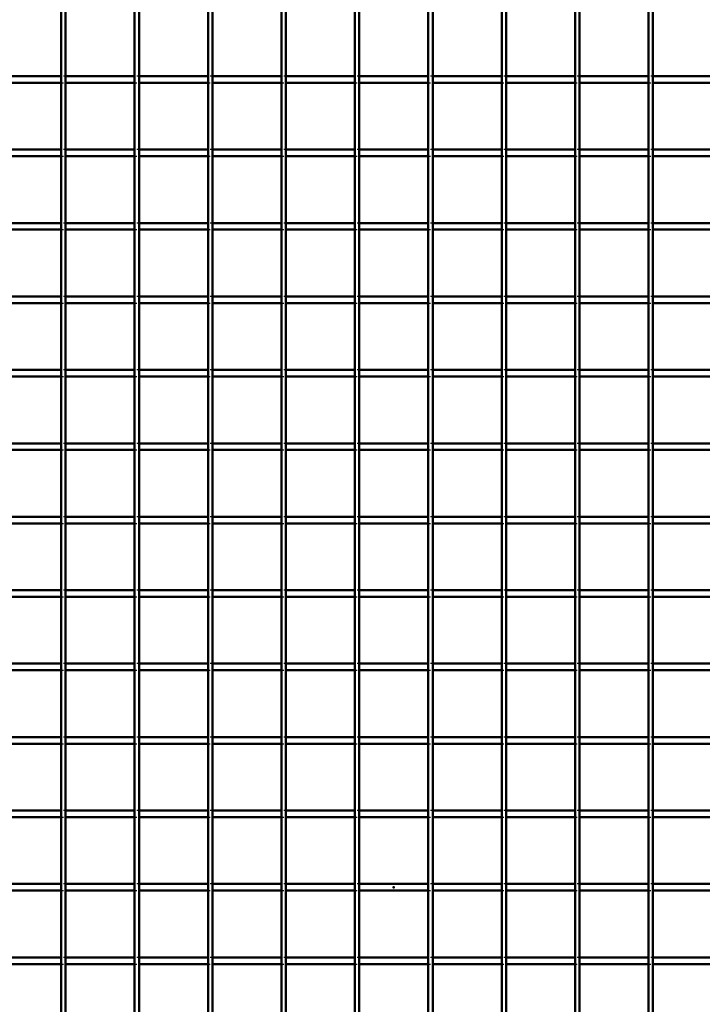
# Model space of a CAD drawing. Header units: millimetres. Extents: x -796 to 562, y -500 to 878.
# Tile 5 of 7: x -170 to 140, y -53 to 394. Entities that reach past the tile are written whole.
import ezdxf

# ---------------------------------------------------------------- set-up
doc = ezdxf.new("R2010")
doc.units = ezdxf.units.MM
doc.linetypes.add('Dashed', pattern=[2, 1, -1])
for name, color, linetype, lineweight in [('2d ConnectionPoints', 7, 'Continuous', 50), ('AM_0', 7, 'Continuous', 50), ('AM_9', 6, 'Dashed', 25)]:
    doc.layers.add(name, color=color, linetype=linetype, lineweight=lineweight)

# ---------------------------------------------------------------- blocks, each defined once
blk = doc.blocks.new('11_LP330333P35011000900VERTICALC9_0_in_LPP3303331190010003500_4')
at = {"layer": 'AM_0'}
for p, q in [((-150.985, -497), (-150.985, 497)), ((-148.985, -497), (-148.985, 497))]:
    blk.add_line(p, q, dxfattribs=at)
blk = doc.blocks.new('12_LP330333P35011000900VERTICALC10_0_in_LPP3303331190010003500_4')
at = {"layer": 'AM_0'}
for p, q in [((-117.655, -497), (-117.655, 497)), ((-115.655, -497), (-115.655, 497))]:
    blk.add_line(p, q, dxfattribs=at)
blk = doc.blocks.new('13_LP330333P35011000900VERTICALC11_0_in_LPP3303331190010003500_4')
at = {"layer": 'AM_0'}
for p, q in [((-84.325, -497), (-84.325, 497)), ((-82.325, -497), (-82.325, 497))]:
    blk.add_line(p, q, dxfattribs=at)
blk = doc.blocks.new('14_LP330333P35011000900VERTICALC12_0_in_LPP3303331190010003500_4')
at = {"layer": 'AM_0'}
for p, q in [((-50.995, -497), (-50.995, 497)), ((-48.995, -497), (-48.995, 497))]:
    blk.add_line(p, q, dxfattribs=at)
blk = doc.blocks.new('15_LP330333P35011000900VERTICALC13_0_in_LPP3303331190010003500_4')
at = {"layer": 'AM_0'}
for p, q in [((-17.665, -497), (-17.665, 497)), ((-15.665, -497), (-15.665, 497))]:
    blk.add_line(p, q, dxfattribs=at)
blk = doc.blocks.new('16_LP330333P35011000900VERTICALC14_0_in_LPP3303331190010003500_4')
at = {"layer": 'AM_0'}
for p, q in [((15.665, -497), (15.665, 497)), ((17.665, -497), (17.665, 497))]:
    blk.add_line(p, q, dxfattribs=at)
blk = doc.blocks.new('17_LP330333P35011000900VERTICALC15_0_in_LPP3303331190010003500_4')
at = {"layer": 'AM_0'}
for p, q in [((48.995, -497), (48.995, 497)), ((50.995, -497), (50.995, 497))]:
    blk.add_line(p, q, dxfattribs=at)
blk = doc.blocks.new('18_LP330333P35011000900VERTICALC16_0_in_LPP3303331190010003500_4')
at = {"layer": 'AM_0'}
for p, q in [((82.325, -497), (82.325, 497)), ((84.325, -497), (84.325, 497))]:
    blk.add_line(p, q, dxfattribs=at)
blk = doc.blocks.new('19_LP330333P35011000900VERTICALC17_0_in_LPP3303331190010003500_4')
at = {"layer": 'AM_0'}
for p, q in [((115.655, -497), (115.655, 497)), ((117.655, -497), (117.655, 497))]:
    blk.add_line(p, q, dxfattribs=at)
blk = doc.blocks.new('43_3ibr4oi7fuk6vpa1le5lsvaro________0_in_LPP3303331190010003500_4')
at = {"layer": 'AM_0'}
for p, q in [((-150.985, -31.83), (-182.315, -31.83)), ((-150.985, -34.83), (-182.315, -34.83)), ((-150.985, -31.83), (-150.985, -34.83)), ((-148.985, -34.83), (-148.985, -31.83)), ((-117.655, -31.83), (-148.985, -31.83)), ((-117.655, -34.83), (-148.985, -34.83)), ((-117.655, -31.83), (-117.655, -34.83)), ((-115.655, -34.83), (-115.655, -31.83)), ((-84.325, -31.83), (-115.655, -31.83)), ((-84.325, -34.83), (-115.655, -34.83)), ((-84.325, -31.83), (-84.325, -34.83)), ((-82.325, -34.83), (-82.325, -31.83)), ((-50.995, -31.83), (-82.325, -31.83)), ((-50.995, -34.83), (-82.325, -34.83)), ((-50.995, -31.83), (-50.995, -34.83)), ((-48.995, -34.83), (-48.995, -31.83)), ((-17.665, -31.83), (-48.995, -31.83)), ((-17.665, -34.83), (-48.995, -34.83)), ((-17.665, -31.83), (-17.665, -34.83)), ((-15.665, -34.83), (-15.665, -31.83)), ((15.665, -31.83), (-15.665, -31.83)), ((15.665, -34.83), (-15.665, -34.83)), ((15.665, -31.83), (15.665, -34.83)), ((17.665, -34.83), (17.665, -31.83)), ((48.995, -31.83), (17.665, -31.83)), ((48.995, -34.83), (17.665, -34.83)), ((48.995, -31.83), (48.995, -34.83)), ((50.995, -34.83), (50.995, -31.83)), ((82.325, -31.83), (50.995, -31.83)), ((82.325, -34.83), (50.995, -34.83)), ((82.325, -31.83), (82.325, -34.83)), ((84.325, -34.83), (84.325, -31.83)), ((115.655, -31.83), (84.325, -31.83)), ((115.655, -34.83), (84.325, -34.83)), ((115.655, -31.83), (115.655, -34.83)), ((117.655, -34.83), (117.655, -31.83)), ((148.985, -31.83), (117.655, -31.83)), ((148.985, -34.83), (117.655, -34.83))]:
    blk.add_line(p, q, dxfattribs=at)
at = {"layer": 'AM_9'}
for p, q in [((-148.985, -31.83), (-150.985, -31.83)), ((-150.985, -34.83), (-148.985, -34.83)), ((-115.655, -31.83), (-117.655, -31.83)), ((-117.655, -34.83), (-115.655, -34.83)), ((-82.325, -31.83), (-84.325, -31.83)), ((-84.325, -34.83), (-82.325, -34.83)), ((-48.995, -31.83), (-50.995, -31.83)), ((-50.995, -34.83), (-48.995, -34.83)), ((-15.665, -31.83), (-17.665, -31.83)), ((-17.665, -34.83), (-15.665, -34.83)), ((17.665, -31.83), (15.665, -31.83)), ((15.665, -34.83), (17.665, -34.83)), ((50.995, -31.83), (48.995, -31.83)), ((48.995, -34.83), (50.995, -34.83)), ((84.325, -31.83), (82.325, -31.83)), ((82.325, -34.83), (84.325, -34.83)), ((117.655, -31.83), (115.655, -31.83)), ((115.655, -34.83), (117.655, -34.83))]:
    blk.add_line(p, q, dxfattribs=at)
blk = doc.blocks.new('44_0mmlmpe56s41pjy7xfmd77j0d________0_in_LPP3303331190010003500_4')
at = {"layer": 'AM_0'}
for p, q in [((-150.985, 1.5), (-182.315, 1.5)), ((-150.985, 1.5), (-150.985, -1.5)), ((-148.985, -1.5), (-148.985, 1.5)), ((-117.655, 1.5), (-148.985, 1.5)), ((-117.655, 1.5), (-117.655, -1.5)), ((-115.655, -1.5), (-115.655, 1.5)), ((-84.325, 1.5), (-115.655, 1.5)), ((-84.325, 1.5), (-84.325, -1.5)), ((-82.325, -1.5), (-82.325, 1.5)), ((-50.995, 1.5), (-82.325, 1.5)), ((-50.995, 1.5), (-50.995, -1.5)), ((-48.995, -1.5), (-48.995, 1.5)), ((-17.665, 1.5), (-48.995, 1.5)), ((-17.665, 1.5), (-17.665, -1.5)), ((-15.665, -1.5), (-15.665, 1.5)), ((15.665, 1.5), (-15.665, 1.5)), ((15.665, 1.5), (15.665, -1.5)), ((17.665, -1.5), (17.665, 1.5)), ((48.995, 1.5), (17.665, 1.5)), ((48.995, 1.5), (48.995, -1.5)), ((50.995, -1.5), (50.995, 1.5)), ((82.325, 1.5), (50.995, 1.5)), ((82.325, 1.5), (82.325, -1.5)), ((84.325, -1.5), (84.325, 1.5)), ((115.655, 1.5), (84.325, 1.5)), ((115.655, 1.5), (115.655, -1.5)), ((117.655, -1.5), (117.655, 1.5)), ((148.985, 1.5), (117.655, 1.5)), ((-150.985, -1.5), (-182.315, -1.5)), ((-117.655, -1.5), (-148.985, -1.5)), ((-84.325, -1.5), (-115.655, -1.5)), ((-50.995, -1.5), (-82.325, -1.5)), ((-17.665, -1.5), (-48.995, -1.5)), ((15.665, -1.5), (-15.665, -1.5)), ((48.995, -1.5), (17.665, -1.5)), ((82.325, -1.5), (50.995, -1.5)), ((115.655, -1.5), (84.325, -1.5)), ((148.985, -1.5), (117.655, -1.5))]:
    blk.add_line(p, q, dxfattribs=at)
at = {"layer": 'AM_9'}
for p, q in [((-148.985, 1.5), (-150.985, 1.5)), ((-115.655, 1.5), (-117.655, 1.5)), ((-82.325, 1.5), (-84.325, 1.5)), ((-48.995, 1.5), (-50.995, 1.5)), ((-15.665, 1.5), (-17.665, 1.5)), ((17.665, 1.5), (15.665, 1.5)), ((50.995, 1.5), (48.995, 1.5)), ((84.325, 1.5), (82.325, 1.5)), ((117.655, 1.5), (115.655, 1.5)), ((-150.985, -1.5), (-148.985, -1.5)), ((-117.655, -1.5), (-115.655, -1.5)), ((-84.325, -1.5), (-82.325, -1.5)), ((-50.995, -1.5), (-48.995, -1.5)), ((-17.665, -1.5), (-15.665, -1.5)), ((15.665, -1.5), (17.665, -1.5)), ((48.995, -1.5), (50.995, -1.5)), ((82.325, -1.5), (84.325, -1.5)), ((115.655, -1.5), (117.655, -1.5))]:
    blk.add_line(p, q, dxfattribs=at)
blk = doc.blocks.new('45_rzmdxmyynwuvc2y82x3yyzkwe________0_in_LPP3303331190010003500_4')
at = {"layer": 'AM_0'}
for p, q in [((-150.985, 34.83), (-182.315, 34.83)), ((-150.985, 31.83), (-182.315, 31.83)), ((-150.985, 34.83), (-150.985, 31.83)), ((-148.985, 31.83), (-148.985, 34.83)), ((-117.655, 34.83), (-148.985, 34.83)), ((-117.655, 31.83), (-148.985, 31.83)), ((-117.655, 34.83), (-117.655, 31.83)), ((-115.655, 31.83), (-115.655, 34.83)), ((-84.325, 34.83), (-115.655, 34.83)), ((-84.325, 31.83), (-115.655, 31.83)), ((-84.325, 34.83), (-84.325, 31.83)), ((-82.325, 31.83), (-82.325, 34.83)), ((-50.995, 34.83), (-82.325, 34.83)), ((-50.995, 31.83), (-82.325, 31.83)), ((-50.995, 34.83), (-50.995, 31.83)), ((-48.995, 31.83), (-48.995, 34.83)), ((-17.665, 34.83), (-48.995, 34.83)), ((-17.665, 31.83), (-48.995, 31.83)), ((-17.665, 34.83), (-17.665, 31.83)), ((-15.665, 31.83), (-15.665, 34.83)), ((15.665, 34.83), (-15.665, 34.83)), ((15.665, 31.83), (-15.665, 31.83)), ((15.665, 34.83), (15.665, 31.83)), ((17.665, 31.83), (17.665, 34.83)), ((48.995, 34.83), (17.665, 34.83)), ((48.995, 31.83), (17.665, 31.83)), ((48.995, 34.83), (48.995, 31.83)), ((50.995, 31.83), (50.995, 34.83)), ((82.325, 34.83), (50.995, 34.83)), ((82.325, 31.83), (50.995, 31.83)), ((82.325, 34.83), (82.325, 31.83)), ((84.325, 31.83), (84.325, 34.83)), ((115.655, 34.83), (84.325, 34.83)), ((115.655, 31.83), (84.325, 31.83)), ((115.655, 34.83), (115.655, 31.83)), ((117.655, 31.83), (117.655, 34.83)), ((148.985, 34.83), (117.655, 34.83)), ((148.985, 31.83), (117.655, 31.83))]:
    blk.add_line(p, q, dxfattribs=at)
at = {"layer": 'AM_9'}
for p, q in [((-148.985, 34.83), (-150.985, 34.83)), ((-150.985, 31.83), (-148.985, 31.83)), ((-115.655, 34.83), (-117.655, 34.83)), ((-117.655, 31.83), (-115.655, 31.83)), ((-82.325, 34.83), (-84.325, 34.83)), ((-84.325, 31.83), (-82.325, 31.83)), ((-48.995, 34.83), (-50.995, 34.83)), ((-50.995, 31.83), (-48.995, 31.83)), ((-15.665, 34.83), (-17.665, 34.83)), ((-17.665, 31.83), (-15.665, 31.83)), ((17.665, 34.83), (15.665, 34.83)), ((15.665, 31.83), (17.665, 31.83)), ((50.995, 34.83), (48.995, 34.83)), ((48.995, 31.83), (50.995, 31.83)), ((84.325, 34.83), (82.325, 34.83)), ((82.325, 31.83), (84.325, 31.83)), ((117.655, 34.83), (115.655, 34.83)), ((115.655, 31.83), (117.655, 31.83))]:
    blk.add_line(p, q, dxfattribs=at)
blk = doc.blocks.new('46_ev994h67doupmhczbiwx6iohj________0_in_LPP3303331190010003500_4')
at = {"layer": 'AM_0'}
for p, q in [((-150.985, 68.16), (-182.315, 68.16)), ((-150.985, 68.16), (-150.985, 65.16)), ((-148.985, 65.16), (-148.985, 68.16)), ((-117.655, 68.16), (-148.985, 68.16)), ((-117.655, 68.16), (-117.655, 65.16)), ((-115.655, 65.16), (-115.655, 68.16)), ((-84.325, 68.16), (-115.655, 68.16)), ((-84.325, 68.16), (-84.325, 65.16)), ((-82.325, 65.16), (-82.325, 68.16)), ((-50.995, 68.16), (-82.325, 68.16)), ((-50.995, 68.16), (-50.995, 65.16)), ((-48.995, 65.16), (-48.995, 68.16)), ((-17.665, 68.16), (-48.995, 68.16)), ((-17.665, 68.16), (-17.665, 65.16)), ((-15.665, 65.16), (-15.665, 68.16)), ((15.665, 68.16), (-15.665, 68.16)), ((15.665, 68.16), (15.665, 65.16)), ((17.665, 65.16), (17.665, 68.16)), ((48.995, 68.16), (17.665, 68.16)), ((48.995, 68.16), (48.995, 65.16)), ((50.995, 65.16), (50.995, 68.16)), ((82.325, 68.16), (50.995, 68.16)), ((82.325, 68.16), (82.325, 65.16)), ((84.325, 65.16), (84.325, 68.16)), ((115.655, 68.16), (84.325, 68.16)), ((115.655, 68.16), (115.655, 65.16)), ((117.655, 65.16), (117.655, 68.16)), ((148.985, 68.16), (117.655, 68.16)), ((-150.985, 65.16), (-182.315, 65.16)), ((-117.655, 65.16), (-148.985, 65.16)), ((-84.325, 65.16), (-115.655, 65.16)), ((-50.995, 65.16), (-82.325, 65.16)), ((-17.665, 65.16), (-48.995, 65.16)), ((15.665, 65.16), (-15.665, 65.16)), ((48.995, 65.16), (17.665, 65.16)), ((82.325, 65.16), (50.995, 65.16)), ((115.655, 65.16), (84.325, 65.16)), ((148.985, 65.16), (117.655, 65.16))]:
    blk.add_line(p, q, dxfattribs=at)
at = {"layer": 'AM_9'}
for p, q in [((-148.985, 68.16), (-150.985, 68.16)), ((-115.655, 68.16), (-117.655, 68.16)), ((-82.325, 68.16), (-84.325, 68.16)), ((-48.995, 68.16), (-50.995, 68.16)), ((-15.665, 68.16), (-17.665, 68.16)), ((17.665, 68.16), (15.665, 68.16)), ((50.995, 68.16), (48.995, 68.16)), ((84.325, 68.16), (82.325, 68.16)), ((117.655, 68.16), (115.655, 68.16)), ((-150.985, 65.16), (-148.985, 65.16)), ((-117.655, 65.16), (-115.655, 65.16)), ((-84.325, 65.16), (-82.325, 65.16)), ((-50.995, 65.16), (-48.995, 65.16)), ((-17.665, 65.16), (-15.665, 65.16)), ((15.665, 65.16), (17.665, 65.16)), ((48.995, 65.16), (50.995, 65.16)), ((82.325, 65.16), (84.325, 65.16)), ((115.655, 65.16), (117.655, 65.16))]:
    blk.add_line(p, q, dxfattribs=at)
blk = doc.blocks.new('47_l2e3fj0304o3megi340pdj24g________0_in_LPP3303331190010003500_4')
at = {"layer": 'AM_0'}
for p, q in [((-150.985, 101.49), (-182.315, 101.49)), ((-150.985, 98.49), (-182.315, 98.49)), ((-150.985, 101.49), (-150.985, 98.49)), ((-148.985, 98.49), (-148.985, 101.49)), ((-117.655, 101.49), (-148.985, 101.49)), ((-117.655, 98.49), (-148.985, 98.49)), ((-117.655, 101.49), (-117.655, 98.49)), ((-115.655, 98.49), (-115.655, 101.49)), ((-84.325, 101.49), (-115.655, 101.49)), ((-84.325, 98.49), (-115.655, 98.49)), ((-84.325, 101.49), (-84.325, 98.49)), ((-82.325, 98.49), (-82.325, 101.49)), ((-50.995, 101.49), (-82.325, 101.49)), ((-50.995, 98.49), (-82.325, 98.49)), ((-50.995, 101.49), (-50.995, 98.49)), ((-48.995, 98.49), (-48.995, 101.49)), ((-17.665, 101.49), (-48.995, 101.49)), ((-17.665, 98.49), (-48.995, 98.49)), ((-17.665, 101.49), (-17.665, 98.49)), ((-15.665, 98.49), (-15.665, 101.49)), ((15.665, 101.49), (-15.665, 101.49)), ((15.665, 98.49), (-15.665, 98.49)), ((15.665, 101.49), (15.665, 98.49)), ((17.665, 98.49), (17.665, 101.49)), ((48.995, 101.49), (17.665, 101.49)), ((48.995, 98.49), (17.665, 98.49)), ((48.995, 101.49), (48.995, 98.49)), ((50.995, 98.49), (50.995, 101.49)), ((82.325, 101.49), (50.995, 101.49)), ((82.325, 98.49), (50.995, 98.49)), ((82.325, 101.49), (82.325, 98.49)), ((84.325, 98.49), (84.325, 101.49)), ((115.655, 101.49), (84.325, 101.49)), ((115.655, 98.49), (84.325, 98.49)), ((115.655, 101.49), (115.655, 98.49)), ((117.655, 98.49), (117.655, 101.49)), ((148.985, 101.49), (117.655, 101.49)), ((148.985, 98.49), (117.655, 98.49))]:
    blk.add_line(p, q, dxfattribs=at)
at = {"layer": 'AM_9'}
for p, q in [((-148.985, 101.49), (-150.985, 101.49)), ((-150.985, 98.49), (-148.985, 98.49)), ((-115.655, 101.49), (-117.655, 101.49)), ((-117.655, 98.49), (-115.655, 98.49)), ((-82.325, 101.49), (-84.325, 101.49)), ((-84.325, 98.49), (-82.325, 98.49)), ((-48.995, 101.49), (-50.995, 101.49)), ((-50.995, 98.49), (-48.995, 98.49)), ((-15.665, 101.49), (-17.665, 101.49)), ((-17.665, 98.49), (-15.665, 98.49)), ((17.665, 101.49), (15.665, 101.49)), ((15.665, 98.49), (17.665, 98.49)), ((50.995, 101.49), (48.995, 101.49)), ((48.995, 98.49), (50.995, 98.49)), ((84.325, 101.49), (82.325, 101.49)), ((82.325, 98.49), (84.325, 98.49)), ((117.655, 101.49), (115.655, 101.49)), ((115.655, 98.49), (117.655, 98.49))]:
    blk.add_line(p, q, dxfattribs=at)
blk = doc.blocks.new('48_gf8zaq0s2swke52t6byb5rr7a________0_in_LPP3303331190010003500_4')
at = {"layer": 'AM_0'}
for p, q in [((-150.985, 134.82), (-182.315, 134.82)), ((-150.985, 134.82), (-150.985, 131.82)), ((-148.985, 131.82), (-148.985, 134.82)), ((-117.655, 134.82), (-148.985, 134.82)), ((-117.655, 134.82), (-117.655, 131.82)), ((-115.655, 131.82), (-115.655, 134.82)), ((-84.325, 134.82), (-115.655, 134.82)), ((-84.325, 134.82), (-84.325, 131.82)), ((-82.325, 131.82), (-82.325, 134.82)), ((-50.995, 134.82), (-82.325, 134.82)), ((-50.995, 134.82), (-50.995, 131.82)), ((-48.995, 131.82), (-48.995, 134.82)), ((-17.665, 134.82), (-48.995, 134.82)), ((-17.665, 134.82), (-17.665, 131.82)), ((-15.665, 131.82), (-15.665, 134.82)), ((15.665, 134.82), (-15.665, 134.82)), ((15.665, 134.82), (15.665, 131.82)), ((17.665, 131.82), (17.665, 134.82)), ((48.995, 134.82), (17.665, 134.82)), ((48.995, 134.82), (48.995, 131.82)), ((50.995, 131.82), (50.995, 134.82)), ((82.325, 134.82), (50.995, 134.82)), ((82.325, 134.82), (82.325, 131.82)), ((84.325, 131.82), (84.325, 134.82)), ((115.655, 134.82), (84.325, 134.82)), ((115.655, 134.82), (115.655, 131.82)), ((117.655, 131.82), (117.655, 134.82)), ((148.985, 134.82), (117.655, 134.82)), ((-150.985, 131.82), (-182.315, 131.82)), ((-117.655, 131.82), (-148.985, 131.82)), ((-84.325, 131.82), (-115.655, 131.82)), ((-50.995, 131.82), (-82.325, 131.82)), ((-17.665, 131.82), (-48.995, 131.82)), ((15.665, 131.82), (-15.665, 131.82)), ((48.995, 131.82), (17.665, 131.82)), ((82.325, 131.82), (50.995, 131.82)), ((115.655, 131.82), (84.325, 131.82)), ((148.985, 131.82), (117.655, 131.82))]:
    blk.add_line(p, q, dxfattribs=at)
at = {"layer": 'AM_9'}
for p, q in [((-148.985, 134.82), (-150.985, 134.82)), ((-115.655, 134.82), (-117.655, 134.82)), ((-82.325, 134.82), (-84.325, 134.82)), ((-48.995, 134.82), (-50.995, 134.82)), ((-15.665, 134.82), (-17.665, 134.82)), ((17.665, 134.82), (15.665, 134.82)), ((50.995, 134.82), (48.995, 134.82)), ((84.325, 134.82), (82.325, 134.82)), ((117.655, 134.82), (115.655, 134.82)), ((-150.985, 131.82), (-148.985, 131.82)), ((-117.655, 131.82), (-115.655, 131.82)), ((-84.325, 131.82), (-82.325, 131.82)), ((-50.995, 131.82), (-48.995, 131.82)), ((-17.665, 131.82), (-15.665, 131.82)), ((15.665, 131.82), (17.665, 131.82)), ((48.995, 131.82), (50.995, 131.82)), ((82.325, 131.82), (84.325, 131.82)), ((115.655, 131.82), (117.655, 131.82))]:
    blk.add_line(p, q, dxfattribs=at)
blk = doc.blocks.new('49_jfzd5qcma8hfrx5ojeaopi3zg________0_in_LPP3303331190010003500_4')
at = {"layer": 'AM_0'}
for p, q in [((-150.985, 168.15), (-182.315, 168.15)), ((-150.985, 168.15), (-150.985, 165.15)), ((-148.985, 165.15), (-148.985, 168.15)), ((-117.655, 168.15), (-148.985, 168.15)), ((-117.655, 168.15), (-117.655, 165.15)), ((-115.655, 165.15), (-115.655, 168.15)), ((-84.325, 168.15), (-115.655, 168.15)), ((-84.325, 168.15), (-84.325, 165.15)), ((-82.325, 165.15), (-82.325, 168.15)), ((-50.995, 168.15), (-82.325, 168.15)), ((-50.995, 168.15), (-50.995, 165.15)), ((-48.995, 165.15), (-48.995, 168.15)), ((-17.665, 168.15), (-48.995, 168.15)), ((-17.665, 168.15), (-17.665, 165.15)), ((-15.665, 165.15), (-15.665, 168.15)), ((15.665, 168.15), (-15.665, 168.15)), ((15.665, 168.15), (15.665, 165.15)), ((17.665, 165.15), (17.665, 168.15)), ((48.995, 168.15), (17.665, 168.15)), ((48.995, 168.15), (48.995, 165.15)), ((50.995, 165.15), (50.995, 168.15)), ((82.325, 168.15), (50.995, 168.15)), ((82.325, 168.15), (82.325, 165.15)), ((84.325, 165.15), (84.325, 168.15)), ((115.655, 168.15), (84.325, 168.15)), ((115.655, 168.15), (115.655, 165.15)), ((117.655, 165.15), (117.655, 168.15)), ((148.985, 168.15), (117.655, 168.15)), ((-150.985, 165.15), (-182.315, 165.15)), ((-117.655, 165.15), (-148.985, 165.15)), ((-84.325, 165.15), (-115.655, 165.15)), ((-50.995, 165.15), (-82.325, 165.15)), ((-17.665, 165.15), (-48.995, 165.15)), ((15.665, 165.15), (-15.665, 165.15)), ((48.995, 165.15), (17.665, 165.15)), ((82.325, 165.15), (50.995, 165.15)), ((115.655, 165.15), (84.325, 165.15)), ((148.985, 165.15), (117.655, 165.15))]:
    blk.add_line(p, q, dxfattribs=at)
at = {"layer": 'AM_9'}
for p, q in [((-148.985, 168.15), (-150.985, 168.15)), ((-115.655, 168.15), (-117.655, 168.15)), ((-82.325, 168.15), (-84.325, 168.15)), ((-48.995, 168.15), (-50.995, 168.15)), ((-15.665, 168.15), (-17.665, 168.15)), ((17.665, 168.15), (15.665, 168.15)), ((50.995, 168.15), (48.995, 168.15)), ((84.325, 168.15), (82.325, 168.15)), ((117.655, 168.15), (115.655, 168.15)), ((-150.985, 165.15), (-148.985, 165.15)), ((-117.655, 165.15), (-115.655, 165.15)), ((-84.325, 165.15), (-82.325, 165.15)), ((-50.995, 165.15), (-48.995, 165.15)), ((-17.665, 165.15), (-15.665, 165.15)), ((15.665, 165.15), (17.665, 165.15)), ((48.995, 165.15), (50.995, 165.15)), ((82.325, 165.15), (84.325, 165.15)), ((115.655, 165.15), (117.655, 165.15))]:
    blk.add_line(p, q, dxfattribs=at)
blk = doc.blocks.new('50_4ru0c2qamem2otq05bwkbc6il________0_in_LPP3303331190010003500_4')
at = {"layer": 'AM_0'}
for p, q in [((-150.985, 201.48), (-182.315, 201.48)), ((-150.985, 201.48), (-150.985, 198.48)), ((-148.985, 198.48), (-148.985, 201.48)), ((-117.655, 201.48), (-148.985, 201.48)), ((-117.655, 201.48), (-117.655, 198.48)), ((-115.655, 198.48), (-115.655, 201.48)), ((-84.325, 201.48), (-115.655, 201.48)), ((-84.325, 201.48), (-84.325, 198.48)), ((-82.325, 198.48), (-82.325, 201.48)), ((-50.995, 201.48), (-82.325, 201.48)), ((-50.995, 201.48), (-50.995, 198.48)), ((-48.995, 198.48), (-48.995, 201.48)), ((-17.665, 201.48), (-48.995, 201.48)), ((-17.665, 201.48), (-17.665, 198.48)), ((-15.665, 198.48), (-15.665, 201.48)), ((15.665, 201.48), (-15.665, 201.48)), ((15.665, 201.48), (15.665, 198.48)), ((17.665, 198.48), (17.665, 201.48)), ((48.995, 201.48), (17.665, 201.48)), ((48.995, 201.48), (48.995, 198.48)), ((50.995, 198.48), (50.995, 201.48)), ((82.325, 201.48), (50.995, 201.48)), ((82.325, 201.48), (82.325, 198.48)), ((84.325, 198.48), (84.325, 201.48)), ((115.655, 201.48), (84.325, 201.48)), ((115.655, 201.48), (115.655, 198.48)), ((117.655, 198.48), (117.655, 201.48)), ((148.985, 201.48), (117.655, 201.48)), ((-150.985, 198.48), (-182.315, 198.48)), ((-117.655, 198.48), (-148.985, 198.48)), ((-84.325, 198.48), (-115.655, 198.48)), ((-50.995, 198.48), (-82.325, 198.48)), ((-17.665, 198.48), (-48.995, 198.48)), ((15.665, 198.48), (-15.665, 198.48)), ((48.995, 198.48), (17.665, 198.48)), ((82.325, 198.48), (50.995, 198.48)), ((115.655, 198.48), (84.325, 198.48)), ((148.985, 198.48), (117.655, 198.48))]:
    blk.add_line(p, q, dxfattribs=at)
at = {"layer": 'AM_9'}
for p, q in [((-148.985, 201.48), (-150.985, 201.48)), ((-115.655, 201.48), (-117.655, 201.48)), ((-82.325, 201.48), (-84.325, 201.48)), ((-48.995, 201.48), (-50.995, 201.48)), ((-15.665, 201.48), (-17.665, 201.48)), ((17.665, 201.48), (15.665, 201.48)), ((50.995, 201.48), (48.995, 201.48)), ((84.325, 201.48), (82.325, 201.48)), ((117.655, 201.48), (115.655, 201.48)), ((-150.985, 198.48), (-148.985, 198.48)), ((-117.655, 198.48), (-115.655, 198.48)), ((-84.325, 198.48), (-82.325, 198.48)), ((-50.995, 198.48), (-48.995, 198.48)), ((-17.665, 198.48), (-15.665, 198.48)), ((15.665, 198.48), (17.665, 198.48)), ((48.995, 198.48), (50.995, 198.48)), ((82.325, 198.48), (84.325, 198.48)), ((115.655, 198.48), (117.655, 198.48))]:
    blk.add_line(p, q, dxfattribs=at)
blk = doc.blocks.new('51_wpsqhzihi5i6enmwcnz5hku9e________0_in_LPP3303331190010003500_4')
at = {"layer": 'AM_0'}
for p, q in [((-150.985, 234.81), (-182.315, 234.81)), ((-150.985, 234.81), (-150.985, 231.81)), ((-148.985, 231.81), (-148.985, 234.81)), ((-117.655, 234.81), (-148.985, 234.81)), ((-117.655, 234.81), (-117.655, 231.81)), ((-115.655, 231.81), (-115.655, 234.81)), ((-84.325, 234.81), (-115.655, 234.81)), ((-84.325, 234.81), (-84.325, 231.81)), ((-82.325, 231.81), (-82.325, 234.81)), ((-50.995, 234.81), (-82.325, 234.81)), ((-50.995, 234.81), (-50.995, 231.81)), ((-48.995, 231.81), (-48.995, 234.81)), ((-17.665, 234.81), (-48.995, 234.81)), ((-17.665, 234.81), (-17.665, 231.81)), ((-15.665, 231.81), (-15.665, 234.81)), ((15.665, 234.81), (-15.665, 234.81)), ((15.665, 234.81), (15.665, 231.81)), ((17.665, 231.81), (17.665, 234.81)), ((48.995, 234.81), (17.665, 234.81)), ((48.995, 234.81), (48.995, 231.81)), ((50.995, 231.81), (50.995, 234.81)), ((82.325, 234.81), (50.995, 234.81)), ((82.325, 234.81), (82.325, 231.81)), ((84.325, 231.81), (84.325, 234.81)), ((115.655, 234.81), (84.325, 234.81)), ((115.655, 234.81), (115.655, 231.81)), ((117.655, 231.81), (117.655, 234.81)), ((148.985, 234.81), (117.655, 234.81)), ((-150.985, 231.81), (-182.315, 231.81)), ((-117.655, 231.81), (-148.985, 231.81)), ((-84.325, 231.81), (-115.655, 231.81)), ((-50.995, 231.81), (-82.325, 231.81)), ((-17.665, 231.81), (-48.995, 231.81)), ((15.665, 231.81), (-15.665, 231.81)), ((48.995, 231.81), (17.665, 231.81)), ((82.325, 231.81), (50.995, 231.81)), ((115.655, 231.81), (84.325, 231.81)), ((148.985, 231.81), (117.655, 231.81))]:
    blk.add_line(p, q, dxfattribs=at)
at = {"layer": 'AM_9'}
for p, q in [((-148.985, 234.81), (-150.985, 234.81)), ((-115.655, 234.81), (-117.655, 234.81)), ((-82.325, 234.81), (-84.325, 234.81)), ((-48.995, 234.81), (-50.995, 234.81)), ((-15.665, 234.81), (-17.665, 234.81)), ((17.665, 234.81), (15.665, 234.81)), ((50.995, 234.81), (48.995, 234.81)), ((84.325, 234.81), (82.325, 234.81)), ((117.655, 234.81), (115.655, 234.81)), ((-150.985, 231.81), (-148.985, 231.81)), ((-117.655, 231.81), (-115.655, 231.81)), ((-84.325, 231.81), (-82.325, 231.81)), ((-50.995, 231.81), (-48.995, 231.81)), ((-17.665, 231.81), (-15.665, 231.81)), ((15.665, 231.81), (17.665, 231.81)), ((48.995, 231.81), (50.995, 231.81)), ((82.325, 231.81), (84.325, 231.81)), ((115.655, 231.81), (117.655, 231.81))]:
    blk.add_line(p, q, dxfattribs=at)
blk = doc.blocks.new('52_m2kvx58zz9ltfl7p2yfoi9owf________0_in_LPP3303331190010003500_4')
at = {"layer": 'AM_0'}
for p, q in [((-150.985, 268.14), (-182.315, 268.14)), ((-150.985, 268.14), (-150.985, 265.14)), ((-148.985, 265.14), (-148.985, 268.14)), ((-117.655, 268.14), (-148.985, 268.14)), ((-117.655, 268.14), (-117.655, 265.14)), ((-115.655, 265.14), (-115.655, 268.14)), ((-84.325, 268.14), (-115.655, 268.14)), ((-84.325, 268.14), (-84.325, 265.14)), ((-82.325, 265.14), (-82.325, 268.14)), ((-50.995, 268.14), (-82.325, 268.14)), ((-50.995, 268.14), (-50.995, 265.14)), ((-48.995, 265.14), (-48.995, 268.14)), ((-17.665, 268.14), (-48.995, 268.14)), ((-17.665, 268.14), (-17.665, 265.14)), ((-15.665, 265.14), (-15.665, 268.14)), ((15.665, 268.14), (-15.665, 268.14)), ((15.665, 268.14), (15.665, 265.14)), ((17.665, 265.14), (17.665, 268.14)), ((48.995, 268.14), (17.665, 268.14)), ((48.995, 268.14), (48.995, 265.14)), ((50.995, 265.14), (50.995, 268.14)), ((82.325, 268.14), (50.995, 268.14)), ((82.325, 268.14), (82.325, 265.14)), ((84.325, 265.14), (84.325, 268.14)), ((115.655, 268.14), (84.325, 268.14)), ((115.655, 268.14), (115.655, 265.14)), ((117.655, 265.14), (117.655, 268.14)), ((148.985, 268.14), (117.655, 268.14)), ((-150.985, 265.14), (-182.315, 265.14)), ((-117.655, 265.14), (-148.985, 265.14)), ((-84.325, 265.14), (-115.655, 265.14)), ((-50.995, 265.14), (-82.325, 265.14)), ((-17.665, 265.14), (-48.995, 265.14)), ((15.665, 265.14), (-15.665, 265.14)), ((48.995, 265.14), (17.665, 265.14)), ((82.325, 265.14), (50.995, 265.14)), ((115.655, 265.14), (84.325, 265.14)), ((148.985, 265.14), (117.655, 265.14))]:
    blk.add_line(p, q, dxfattribs=at)
at = {"layer": 'AM_9'}
for p, q in [((-148.985, 268.14), (-150.985, 268.14)), ((-115.655, 268.14), (-117.655, 268.14)), ((-82.325, 268.14), (-84.325, 268.14)), ((-48.995, 268.14), (-50.995, 268.14)), ((-15.665, 268.14), (-17.665, 268.14)), ((17.665, 268.14), (15.665, 268.14)), ((50.995, 268.14), (48.995, 268.14)), ((84.325, 268.14), (82.325, 268.14)), ((117.655, 268.14), (115.655, 268.14)), ((-150.985, 265.14), (-148.985, 265.14)), ((-117.655, 265.14), (-115.655, 265.14)), ((-84.325, 265.14), (-82.325, 265.14)), ((-50.995, 265.14), (-48.995, 265.14)), ((-17.665, 265.14), (-15.665, 265.14)), ((15.665, 265.14), (17.665, 265.14)), ((48.995, 265.14), (50.995, 265.14)), ((82.325, 265.14), (84.325, 265.14)), ((115.655, 265.14), (117.655, 265.14))]:
    blk.add_line(p, q, dxfattribs=at)
blk = doc.blocks.new('53_hclsn8yrlvfreu9jolsebobem________0_in_LPP3303331190010003500_4')
at = {"layer": 'AM_0'}
for p, q in [((-150.985, 301.47), (-182.315, 301.47)), ((-150.985, 301.47), (-150.985, 298.47)), ((-148.985, 298.47), (-148.985, 301.47)), ((-117.655, 301.47), (-148.985, 301.47)), ((-117.655, 301.47), (-117.655, 298.47)), ((-115.655, 298.47), (-115.655, 301.47)), ((-84.325, 301.47), (-115.655, 301.47)), ((-84.325, 301.47), (-84.325, 298.47)), ((-82.325, 298.47), (-82.325, 301.47)), ((-50.995, 301.47), (-82.325, 301.47)), ((-50.995, 301.47), (-50.995, 298.47)), ((-48.995, 298.47), (-48.995, 301.47)), ((-17.665, 301.47), (-48.995, 301.47)), ((-17.665, 301.47), (-17.665, 298.47)), ((-15.665, 298.47), (-15.665, 301.47)), ((15.665, 301.47), (-15.665, 301.47)), ((15.665, 301.47), (15.665, 298.47)), ((17.665, 298.47), (17.665, 301.47)), ((48.995, 301.47), (17.665, 301.47)), ((48.995, 301.47), (48.995, 298.47)), ((50.995, 298.47), (50.995, 301.47)), ((82.325, 301.47), (50.995, 301.47)), ((82.325, 301.47), (82.325, 298.47)), ((84.325, 298.47), (84.325, 301.47)), ((115.655, 301.47), (84.325, 301.47)), ((115.655, 301.47), (115.655, 298.47)), ((117.655, 298.47), (117.655, 301.47)), ((148.985, 301.47), (117.655, 301.47)), ((-150.985, 298.47), (-182.315, 298.47)), ((-117.655, 298.47), (-148.985, 298.47)), ((-84.325, 298.47), (-115.655, 298.47)), ((-50.995, 298.47), (-82.325, 298.47)), ((-17.665, 298.47), (-48.995, 298.47)), ((15.665, 298.47), (-15.665, 298.47)), ((48.995, 298.47), (17.665, 298.47)), ((82.325, 298.47), (50.995, 298.47)), ((115.655, 298.47), (84.325, 298.47)), ((148.985, 298.47), (117.655, 298.47))]:
    blk.add_line(p, q, dxfattribs=at)
at = {"layer": 'AM_9'}
for p, q in [((-148.985, 301.47), (-150.985, 301.47)), ((-115.655, 301.47), (-117.655, 301.47)), ((-82.325, 301.47), (-84.325, 301.47)), ((-48.995, 301.47), (-50.995, 301.47)), ((-15.665, 301.47), (-17.665, 301.47)), ((17.665, 301.47), (15.665, 301.47)), ((50.995, 301.47), (48.995, 301.47)), ((84.325, 301.47), (82.325, 301.47)), ((117.655, 301.47), (115.655, 301.47)), ((-150.985, 298.47), (-148.985, 298.47)), ((-117.655, 298.47), (-115.655, 298.47)), ((-84.325, 298.47), (-82.325, 298.47)), ((-50.995, 298.47), (-48.995, 298.47)), ((-17.665, 298.47), (-15.665, 298.47)), ((15.665, 298.47), (17.665, 298.47)), ((48.995, 298.47), (50.995, 298.47)), ((82.325, 298.47), (84.325, 298.47)), ((115.655, 298.47), (117.655, 298.47))]:
    blk.add_line(p, q, dxfattribs=at)
blk = doc.blocks.new('54_evm3rv8y8ck5d4d13qu60tn4d________0_in_LPP3303331190010003500_4')
at = {"layer": 'AM_0'}
for p, q in [((-150.985, 334.8), (-182.315, 334.8)), ((-150.985, 331.8), (-182.315, 331.8)), ((-150.985, 334.8), (-150.985, 331.8)), ((-148.985, 331.8), (-148.985, 334.8)), ((-117.655, 334.8), (-148.985, 334.8)), ((-117.655, 331.8), (-148.985, 331.8)), ((-117.655, 334.8), (-117.655, 331.8)), ((-115.655, 331.8), (-115.655, 334.8)), ((-84.325, 334.8), (-115.655, 334.8)), ((-84.325, 331.8), (-115.655, 331.8)), ((-84.325, 334.8), (-84.325, 331.8)), ((-82.325, 331.8), (-82.325, 334.8)), ((-50.995, 334.8), (-82.325, 334.8)), ((-50.995, 331.8), (-82.325, 331.8)), ((-50.995, 334.8), (-50.995, 331.8)), ((-48.995, 331.8), (-48.995, 334.8)), ((-17.665, 334.8), (-48.995, 334.8)), ((-17.665, 331.8), (-48.995, 331.8)), ((-17.665, 334.8), (-17.665, 331.8)), ((-15.665, 331.8), (-15.665, 334.8)), ((15.665, 334.8), (-15.665, 334.8)), ((15.665, 331.8), (-15.665, 331.8)), ((15.665, 334.8), (15.665, 331.8)), ((17.665, 331.8), (17.665, 334.8)), ((48.995, 334.8), (17.665, 334.8)), ((48.995, 331.8), (17.665, 331.8)), ((48.995, 334.8), (48.995, 331.8)), ((50.995, 331.8), (50.995, 334.8)), ((82.325, 334.8), (50.995, 334.8)), ((82.325, 331.8), (50.995, 331.8)), ((82.325, 334.8), (82.325, 331.8)), ((84.325, 331.8), (84.325, 334.8)), ((115.655, 334.8), (84.325, 334.8)), ((115.655, 331.8), (84.325, 331.8)), ((115.655, 334.8), (115.655, 331.8)), ((117.655, 331.8), (117.655, 334.8)), ((148.985, 334.8), (117.655, 334.8)), ((148.985, 331.8), (117.655, 331.8))]:
    blk.add_line(p, q, dxfattribs=at)
at = {"layer": 'AM_9'}
for p, q in [((-148.985, 334.8), (-150.985, 334.8)), ((-150.985, 331.8), (-148.985, 331.8)), ((-115.655, 334.8), (-117.655, 334.8)), ((-117.655, 331.8), (-115.655, 331.8)), ((-82.325, 334.8), (-84.325, 334.8)), ((-84.325, 331.8), (-82.325, 331.8)), ((-48.995, 334.8), (-50.995, 334.8)), ((-50.995, 331.8), (-48.995, 331.8)), ((-15.665, 334.8), (-17.665, 334.8)), ((-17.665, 331.8), (-15.665, 331.8)), ((17.665, 334.8), (15.665, 334.8)), ((15.665, 331.8), (17.665, 331.8)), ((50.995, 334.8), (48.995, 334.8)), ((48.995, 331.8), (50.995, 331.8)), ((84.325, 334.8), (82.325, 334.8)), ((82.325, 331.8), (84.325, 331.8)), ((117.655, 334.8), (115.655, 334.8)), ((115.655, 331.8), (117.655, 331.8))]:
    blk.add_line(p, q, dxfattribs=at)
blk = doc.blocks.new('55_rxmg11ryj6uvttxvqgo1oacmn________0_in_LPP3303331190010003500_4')
at = {"layer": 'AM_0'}
for p, q in [((-150.985, 368.13), (-182.315, 368.13)), ((-150.985, 368.13), (-150.985, 365.13)), ((-148.985, 365.13), (-148.985, 368.13)), ((-117.655, 368.13), (-148.985, 368.13)), ((-117.655, 368.13), (-117.655, 365.13)), ((-115.655, 365.13), (-115.655, 368.13)), ((-84.325, 368.13), (-115.655, 368.13)), ((-84.325, 368.13), (-84.325, 365.13)), ((-82.325, 365.13), (-82.325, 368.13)), ((-50.995, 368.13), (-82.325, 368.13)), ((-50.995, 368.13), (-50.995, 365.13)), ((-48.995, 365.13), (-48.995, 368.13)), ((-17.665, 368.13), (-48.995, 368.13)), ((-17.665, 368.13), (-17.665, 365.13)), ((-15.665, 365.13), (-15.665, 368.13)), ((15.665, 368.13), (-15.665, 368.13)), ((15.665, 368.13), (15.665, 365.13)), ((17.665, 365.13), (17.665, 368.13)), ((48.995, 368.13), (17.665, 368.13)), ((48.995, 368.13), (48.995, 365.13)), ((50.995, 365.13), (50.995, 368.13)), ((82.325, 368.13), (50.995, 368.13)), ((82.325, 368.13), (82.325, 365.13)), ((84.325, 365.13), (84.325, 368.13)), ((115.655, 368.13), (84.325, 368.13)), ((115.655, 368.13), (115.655, 365.13)), ((117.655, 365.13), (117.655, 368.13)), ((148.985, 368.13), (117.655, 368.13)), ((-150.985, 365.13), (-182.315, 365.13)), ((-117.655, 365.13), (-148.985, 365.13)), ((-84.325, 365.13), (-115.655, 365.13)), ((-50.995, 365.13), (-82.325, 365.13)), ((-17.665, 365.13), (-48.995, 365.13)), ((15.665, 365.13), (-15.665, 365.13)), ((48.995, 365.13), (17.665, 365.13)), ((82.325, 365.13), (50.995, 365.13)), ((115.655, 365.13), (84.325, 365.13)), ((148.985, 365.13), (117.655, 365.13))]:
    blk.add_line(p, q, dxfattribs=at)
at = {"layer": 'AM_9'}
for p, q in [((-148.985, 368.13), (-150.985, 368.13)), ((-115.655, 368.13), (-117.655, 368.13)), ((-82.325, 368.13), (-84.325, 368.13)), ((-48.995, 368.13), (-50.995, 368.13)), ((-15.665, 368.13), (-17.665, 368.13)), ((17.665, 368.13), (15.665, 368.13)), ((50.995, 368.13), (48.995, 368.13)), ((84.325, 368.13), (82.325, 368.13)), ((117.655, 368.13), (115.655, 368.13)), ((-150.985, 365.13), (-148.985, 365.13)), ((-117.655, 365.13), (-115.655, 365.13)), ((-84.325, 365.13), (-82.325, 365.13)), ((-50.995, 365.13), (-48.995, 365.13)), ((-17.665, 365.13), (-15.665, 365.13)), ((15.665, 365.13), (17.665, 365.13)), ((48.995, 365.13), (50.995, 365.13)), ((82.325, 365.13), (84.325, 365.13)), ((115.655, 365.13), (117.655, 365.13))]:
    blk.add_line(p, q, dxfattribs=at)

msp = doc.modelspace()

# ---------------------------------------------------------------- linework, layer by layer
at = {"layer": '2d ConnectionPoints'}
msp.add_point((0, 0), dxfattribs=at)
msp.add_point((0, 0), dxfattribs=at)
msp.add_point((0, 0), dxfattribs=at)
msp.add_point((0, 0), dxfattribs=at)
msp.add_point((0, 0), dxfattribs=at)
msp.add_point((0, 0), dxfattribs=at)
msp.add_point((0, 0), dxfattribs=at)

# ---------------------------------------------------------------- block references
for name in ['11_LP330333P35011000900VERTICALC9_0_in_LPP3303331190010003500_4', '12_LP330333P35011000900VERTICALC10_0_in_LPP3303331190010003500_4', '13_LP330333P35011000900VERTICALC11_0_in_LPP3303331190010003500_4', '14_LP330333P35011000900VERTICALC12_0_in_LPP3303331190010003500_4', '15_LP330333P35011000900VERTICALC13_0_in_LPP3303331190010003500_4', '16_LP330333P35011000900VERTICALC14_0_in_LPP3303331190010003500_4', '17_LP330333P35011000900VERTICALC15_0_in_LPP3303331190010003500_4', '18_LP330333P35011000900VERTICALC16_0_in_LPP3303331190010003500_4', '19_LP330333P35011000900VERTICALC17_0_in_LPP3303331190010003500_4', '55_rxmg11ryj6uvttxvqgo1oacmn________0_in_LPP3303331190010003500_4', '54_evm3rv8y8ck5d4d13qu60tn4d________0_in_LPP3303331190010003500_4', '53_hclsn8yrlvfreu9jolsebobem________0_in_LPP3303331190010003500_4', '52_m2kvx58zz9ltfl7p2yfoi9owf________0_in_LPP3303331190010003500_4', '51_wpsqhzihi5i6enmwcnz5hku9e________0_in_LPP3303331190010003500_4', '50_4ru0c2qamem2otq05bwkbc6il________0_in_LPP3303331190010003500_4', '49_jfzd5qcma8hfrx5ojeaopi3zg________0_in_LPP3303331190010003500_4', '48_gf8zaq0s2swke52t6byb5rr7a________0_in_LPP3303331190010003500_4', '47_l2e3fj0304o3megi340pdj24g________0_in_LPP3303331190010003500_4', '46_ev994h67doupmhczbiwx6iohj________0_in_LPP3303331190010003500_4', '45_rzmdxmyynwuvc2y82x3yyzkwe________0_in_LPP3303331190010003500_4', '44_0mmlmpe56s41pjy7xfmd77j0d________0_in_LPP3303331190010003500_4', '43_3ibr4oi7fuk6vpa1le5lsvaro________0_in_LPP3303331190010003500_4']:
    msp.add_blockref(name, (0, 0))

doc.saveas('drawing.dxf')
